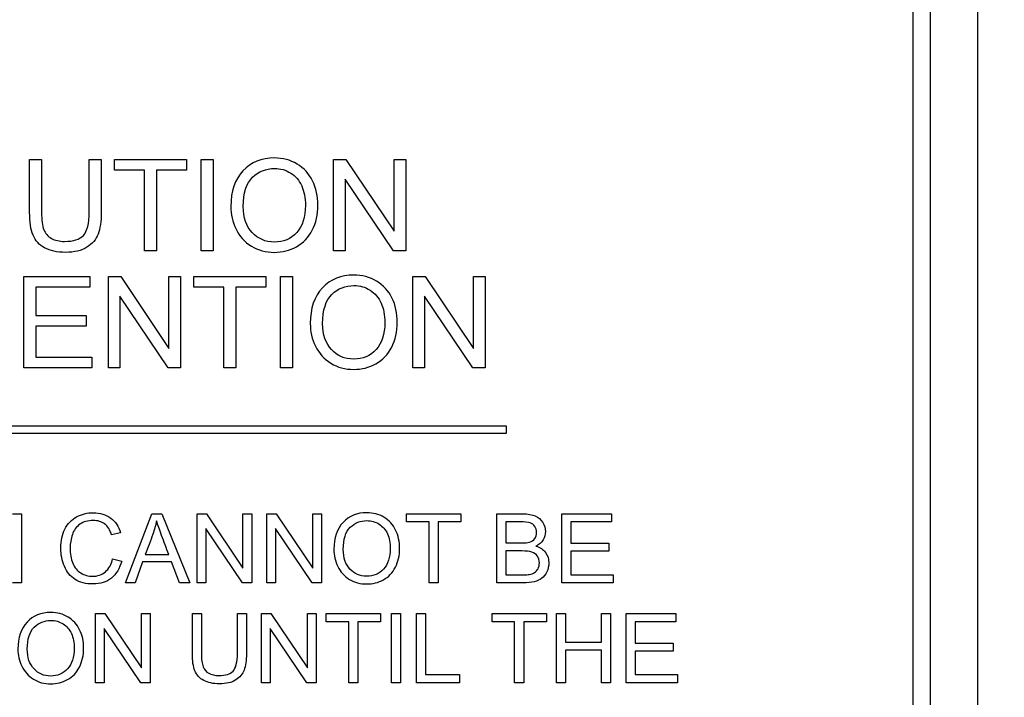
# Model space of a CAD drawing. Header units: inches. Extents: x 1 to 359, y -2 to 239.
# Tile 13 of 57: x 109.298 to 110.603, y 130.954 to 131.852. Entities that reach past the tile are written whole.
import ezdxf
from ezdxf.enums import TextEntityAlignment as Align

# ---------------------------------------------------------------- set-up
doc = ezdxf.new("R2010")
doc.units = ezdxf.units.IN
doc.header["$MEASUREMENT"] = 0
doc.layers.add('Default', color=7, linetype='Continuous')
doc.layers.add('LAB20180', color=7, linetype='Continuous')
doc.styles.add('SEACAD_Times_New_Roman', font='times.ttf')
doc.dimstyles.new('HAMMOND_(STH_-_300x200)', dxfattribs={"dimtxt": 1.5, "dimasz": 1.875, "dimexe": 0.75, "dimexo": 0.75, "dimgap": 0.375, "dimtad": 0, "dimtih": 1, "dimtoh": 1, "dimzin": 0, "dimdsep": 46, "dimtxsty": 'SEACAD_Times_New_Roman', "dimblk1": '_SE_FILLED', "dimblk2": '_SE_FILLED', "dimsah": 1, "dimcen": 0.75, "dimadec": 0, "dimazin": 0, "dimtfac": 0.8, "dimtofl": 0, "dimtmove": 0, "dimatfit": 3, "dimfxl": 0, "dimtolj": 1, "dimtzin": 0, "dimarcsym": 0})

# ---------------------------------------------------------------- blocks, each defined once
blk = doc.blocks.new('DMBLK1119')
at = {"layer": 'Default', "linetype": 'Continuous'}
for points in [[(122.6945, 144.7985), (122.382, 146.6735), (122.0695, 144.7985)], [(122.6945, 128.5785), (122.0695, 128.5785), (122.382, 126.7035)]]:
    blk.add_hatch(color=7, dxfattribs=at).paths.add_polyline_path(points)
at = {"layer": 'Default', "color": 7, "linetype": 'Continuous'}
for p, q in [((114.9147, 146.6735), (123.132, 146.6735)), ((122.382, 146.6735), (122.382, 137.9635)), ((122.382, 135.9385), (122.382, 126.7035)), ((110.1077, 126.7035), (123.132, 126.7035))]:
    blk.add_line(p, q, dxfattribs=at)
at = {"layer": 'Default', "color": 7, "linetype": 'Continuous', "style": 'SEACAD_Times_New_Roman'}
blk.add_text('19.97', height=1.5, dxfattribs=at).set_placement((119.8228, 137.4385), align=Align.TOP_LEFT)
blk = doc.blocks.new('_SE_FILLED')
at = {"color": 0}
blk.add_line((0, 0), (-1, 0), dxfattribs=at)
blk.add_solid([(0, 0), (-1, -0.1665), (-1, 0.1665), (0, 0)], dxfattribs=at)

msp = doc.modelspace()

# ---------------------------------------------------------------- linework, layer by layer
at = {"layer": 'LAB20180', "color": 7, "linetype": 'Continuous'}
for p, q in [((110.5677, 130.099), (110.5677, 133.849)), ((110.4822, 130.287), (110.4822, 133.661)), ((110.5052, 130.287), (110.5052, 133.661)), ((109.311, 131.667), (109.3268, 131.667)), ((109.3899, 131.667), (109.4059, 131.667)), ((109.4235, 131.6528), (109.4235, 131.667)), ((109.4235, 131.667), (109.5189, 131.667)), ((109.5189, 131.667), (109.5189, 131.6528)), ((109.5383, 131.546), (109.5383, 131.667)), ((109.5383, 131.667), (109.5541, 131.667)), ((109.5541, 131.667), (109.5541, 131.546)), ((109.7138, 131.546), (109.7138, 131.667)), ((109.7138, 131.667), (109.7303, 131.667)), ((109.7303, 131.667), (109.7942, 131.5719)), ((109.7942, 131.5719), (109.7942, 131.667)), ((109.7942, 131.667), (109.8096, 131.667)), ((109.8096, 131.667), (109.8096, 131.546)), ((109.4632, 131.6528), (109.4235, 131.6528)), ((109.4632, 131.546), (109.4632, 131.6528)), ((109.5189, 131.6528), (109.4791, 131.6528)), ((109.4791, 131.6528), (109.4791, 131.546)), ((109.7932, 131.546), (109.7291, 131.6411)), ((109.7291, 131.6411), (109.7291, 131.546)), ((109.4791, 131.546), (109.4632, 131.546)), ((109.5541, 131.546), (109.5383, 131.546)), ((109.7291, 131.546), (109.7138, 131.546)), ((109.8096, 131.546), (109.7932, 131.546)), ((109.3034, 131.3908), (109.3034, 131.5119)), ((109.3034, 131.5119), (109.3906, 131.5119)), ((109.3906, 131.5119), (109.3906, 131.4977)), ((109.4154, 131.3908), (109.4154, 131.5119)), ((109.4154, 131.5119), (109.4317, 131.5119)), ((109.4317, 131.5119), (109.4957, 131.4168)), ((109.4957, 131.4168), (109.4957, 131.5119)), ((109.4957, 131.5119), (109.5111, 131.5119)), ((109.5111, 131.5119), (109.5111, 131.3908)), ((109.5287, 131.4977), (109.5287, 131.5119)), ((109.5287, 131.5119), (109.6241, 131.5119)), ((109.6241, 131.5119), (109.6241, 131.4977)), ((109.6434, 131.3908), (109.6434, 131.5119)), ((109.6434, 131.5119), (109.6594, 131.5119)), ((109.6594, 131.5119), (109.6594, 131.3908)), ((109.819, 131.3908), (109.819, 131.5119)), ((109.819, 131.5119), (109.8355, 131.5119)), ((109.8355, 131.5119), (109.8995, 131.4168)), ((109.8995, 131.4168), (109.8995, 131.5119)), ((109.8995, 131.5119), (109.9148, 131.5119)), ((109.9148, 131.5119), (109.9148, 131.3908)), ((109.3906, 131.4977), (109.3193, 131.4977)), ((109.3193, 131.4977), (109.3193, 131.4605)), ((109.5685, 131.4977), (109.5287, 131.4977)), ((109.5685, 131.3908), (109.5685, 131.4977)), ((109.6241, 131.4977), (109.5844, 131.4977)), ((109.5844, 131.4977), (109.5844, 131.3908)), ((109.4947, 131.3908), (109.4307, 131.486)), ((109.4307, 131.486), (109.4307, 131.3908)), ((109.8984, 131.3908), (109.8344, 131.486)), ((109.8344, 131.486), (109.8344, 131.3908)), ((109.3193, 131.4605), (109.386, 131.4605)), ((109.386, 131.4605), (109.386, 131.4462)), ((109.386, 131.4462), (109.3193, 131.4462)), ((109.3193, 131.4462), (109.3193, 131.4051)), ((109.3193, 131.4051), (109.3934, 131.4051)), ((109.3934, 131.4051), (109.3934, 131.3908)), ((109.3934, 131.3908), (109.3034, 131.3908)), ((109.4307, 131.3908), (109.4154, 131.3908)), ((109.5111, 131.3908), (109.4947, 131.3908)), ((109.5844, 131.3908), (109.5685, 131.3908)), ((109.6594, 131.3908), (109.6434, 131.3908)), ((109.8344, 131.3908), (109.819, 131.3908)), ((109.9148, 131.3908), (109.8984, 131.3908)), ((108.9427, 131.314), (109.9427, 131.314)), ((109.9427, 131.314), (109.9427, 131.304)), ((109.9427, 131.304), (108.9427, 131.304)), ((109.2881, 131.1975), (109.3001, 131.1975)), ((109.3001, 131.1975), (109.3001, 131.1061)), ((109.4381, 131.1061), (109.473, 131.1975)), ((109.473, 131.1975), (109.4864, 131.1975)), ((109.4864, 131.1975), (109.5234, 131.1061)), ((109.533, 131.1061), (109.533, 131.1975)), ((109.533, 131.1975), (109.5454, 131.1975)), ((109.5454, 131.1975), (109.5938, 131.1256)), ((109.5938, 131.1256), (109.5938, 131.1975)), ((109.5938, 131.1975), (109.6054, 131.1975)), ((109.6054, 131.1975), (109.6054, 131.1061)), ((109.6254, 131.1061), (109.6254, 131.1975)), ((109.6254, 131.1975), (109.6378, 131.1975)), ((109.6378, 131.1975), (109.6862, 131.1256)), ((109.6862, 131.1256), (109.6862, 131.1975)), ((109.6862, 131.1975), (109.6977, 131.1975)), ((109.6977, 131.1975), (109.6977, 131.1061)), ((109.8105, 131.1868), (109.8105, 131.1975)), ((109.8105, 131.1975), (109.8826, 131.1975)), ((109.8826, 131.1975), (109.8826, 131.1868)), ((109.9302, 131.1061), (109.9302, 131.1975)), ((110.0164, 131.1061), (110.0164, 131.1975)), ((110.0164, 131.1975), (110.0823, 131.1975)), ((110.0823, 131.1975), (110.0823, 131.1868)), ((109.593, 131.1061), (109.5447, 131.178)), ((109.5447, 131.178), (109.5447, 131.1061)), ((109.6853, 131.1061), (109.637, 131.178)), ((109.637, 131.178), (109.637, 131.1061)), ((109.8405, 131.1868), (109.8105, 131.1868)), ((109.8405, 131.1061), (109.8405, 131.1868)), ((109.8826, 131.1868), (109.8525, 131.1868)), ((109.8525, 131.1868), (109.8525, 131.1061)), ((109.9423, 131.1868), (109.9423, 131.1591)), ((110.0823, 131.1868), (110.0284, 131.1868)), ((110.0284, 131.1868), (110.0284, 131.1587)), ((109.4315, 131.1724), (109.4197, 131.1696)), ((110.0284, 131.1587), (110.0789, 131.1587)), ((110.0789, 131.1587), (110.0789, 131.1479)), ((109.4643, 131.1436), (109.4953, 131.1436)), ((109.9423, 131.1483), (109.9423, 131.1168)), ((110.0789, 131.1479), (110.0284, 131.1479)), ((110.0284, 131.1479), (110.0284, 131.1168)), ((109.421, 131.1381), (109.433, 131.135)), ((109.4607, 131.1338), (109.4508, 131.1061)), ((109.4991, 131.1338), (109.4607, 131.1338)), ((109.5097, 131.1061), (109.4991, 131.1338)), ((110.0284, 131.1168), (110.0844, 131.1168)), ((110.0844, 131.1168), (110.0844, 131.1061)), ((109.3001, 131.1061), (109.2881, 131.1061)), ((109.4508, 131.1061), (109.4381, 131.1061)), ((109.5234, 131.1061), (109.5097, 131.1061)), ((109.5447, 131.1061), (109.533, 131.1061)), ((109.6054, 131.1061), (109.593, 131.1061)), ((109.637, 131.1061), (109.6254, 131.1061)), ((109.6977, 131.1061), (109.6853, 131.1061)), ((109.8525, 131.1061), (109.8405, 131.1061)), ((110.0844, 131.1061), (110.0164, 131.1061)), ((109.3983, 130.9738), (109.3983, 131.0653)), ((109.3983, 131.0653), (109.4107, 131.0653)), ((109.4107, 131.0653), (109.4591, 130.9934)), ((109.4591, 130.9934), (109.4591, 131.0653)), ((109.4591, 131.0653), (109.4706, 131.0653)), ((109.4706, 131.0653), (109.4706, 130.9738)), ((109.5267, 131.0653), (109.5387, 131.0653)), ((109.5864, 131.0653), (109.5984, 131.0653)), ((109.6183, 130.9738), (109.6183, 131.0653)), ((109.6183, 131.0653), (109.6308, 131.0653)), ((109.6308, 131.0653), (109.6791, 130.9934)), ((109.6791, 130.9934), (109.6791, 131.0653)), ((109.6791, 131.0653), (109.6907, 131.0653)), ((109.6907, 131.0653), (109.6907, 130.9738)), ((109.704, 131.0546), (109.704, 131.0653)), ((109.704, 131.0653), (109.7762, 131.0653)), ((109.7762, 131.0653), (109.7762, 131.0546)), ((109.7908, 130.9738), (109.7908, 131.0653)), ((109.7908, 131.0653), (109.8028, 131.0653)), ((109.8028, 131.0653), (109.8028, 130.9738)), ((109.8238, 130.9738), (109.8238, 131.0653)), ((109.8238, 131.0653), (109.8359, 131.0653)), ((109.8359, 131.0653), (109.8359, 130.9846)), ((109.9239, 131.0546), (109.9239, 131.0653)), ((109.9239, 131.0653), (109.996, 131.0653)), ((109.996, 131.0653), (109.996, 131.0546)), ((110.0093, 130.9738), (110.0093, 131.0653)), ((110.0093, 131.0653), (110.0214, 131.0653)), ((110.0214, 131.0653), (110.0214, 131.0277)), ((110.069, 131.0277), (110.069, 131.0653)), ((110.069, 131.0653), (110.081, 131.0653)), ((110.081, 131.0653), (110.081, 130.9738)), ((110.1017, 130.9738), (110.1017, 131.0653)), ((110.1017, 131.0653), (110.1676, 131.0653)), ((110.1676, 131.0653), (110.1676, 131.0546)), ((109.7341, 131.0546), (109.704, 131.0546)), ((109.7341, 130.9738), (109.7341, 131.0546)), ((109.7762, 131.0546), (109.7461, 131.0546)), ((109.7461, 131.0546), (109.7461, 130.9738)), ((109.9539, 131.0546), (109.9239, 131.0546)), ((109.9539, 130.9738), (109.9539, 131.0546)), ((109.996, 131.0546), (109.966, 131.0546)), ((109.966, 131.0546), (109.966, 130.9738)), ((110.1676, 131.0546), (110.1137, 131.0546)), ((110.1137, 131.0546), (110.1137, 131.0264)), ((109.4582, 130.9738), (109.4099, 131.0457)), ((109.4099, 131.0457), (109.4099, 130.9738)), ((109.6783, 130.9738), (109.63, 131.0457)), ((109.63, 131.0457), (109.63, 130.9738)), ((110.0214, 131.0277), (110.069, 131.0277)), ((110.1137, 131.0264), (110.1642, 131.0264)), ((110.1642, 131.0264), (110.1642, 131.0157)), ((110.069, 131.0169), (110.0214, 131.0169)), ((110.0214, 131.0169), (110.0214, 130.9738)), ((110.069, 130.9738), (110.069, 131.0169)), ((110.1642, 131.0157), (110.1137, 131.0157)), ((110.1137, 131.0157), (110.1137, 130.9846)), ((109.8359, 130.9846), (109.881, 130.9846)), ((109.881, 130.9846), (109.881, 130.9738)), ((110.1137, 130.9846), (110.1697, 130.9846)), ((110.1697, 130.9846), (110.1697, 130.9738)), ((109.4099, 130.9738), (109.3983, 130.9738)), ((109.4706, 130.9738), (109.4582, 130.9738)), ((109.63, 130.9738), (109.6183, 130.9738)), ((109.6907, 130.9738), (109.6783, 130.9738)), ((109.7461, 130.9738), (109.7341, 130.9738)), ((109.8028, 130.9738), (109.7908, 130.9738)), ((109.881, 130.9738), (109.8238, 130.9738)), ((109.966, 130.9738), (109.9539, 130.9738)), ((110.0214, 130.9738), (110.0093, 130.9738)), ((110.081, 130.9738), (110.069, 130.9738)), ((110.1697, 130.9738), (110.1017, 130.9738))]:
    msp.add_line(p, q, dxfattribs=at)
for points, knots in [([(109.4059, 131.667), (109.4059, 131.6437), (109.4059, 131.6204), (109.4059, 131.5972), (109.4059, 131.5849), (109.4045, 131.5753), (109.4017, 131.5682), (109.399, 131.561), (109.394, 131.5552), (109.3797, 131.5462), (109.3703, 131.544), (109.3474, 131.544), (109.3381, 131.5459), (109.3309, 131.5498), (109.3237, 131.5537), (109.3186, 131.5594), (109.3156, 131.5668), (109.3125, 131.5741), (109.311, 131.5843), (109.311, 131.5972), (109.311, 131.6204), (109.311, 131.6437), (109.311, 131.667)], [0, 0, 0, 0, 0.229161, 0.229161, 0.229161, 0.325775, 0.325775, 0.325775, 0.415775, 0.415775, 0.505774, 0.505774, 0.59267, 0.59267, 0.59267, 0.669455, 0.669455, 0.669455, 0.770846, 0.770846, 0.770846, 1, 1, 1, 1]), ([(109.4059, 131.667), (109.4059, 131.6437), (109.4059, 131.6204), (109.4059, 131.5972), (109.4059, 131.5849), (109.4045, 131.5753), (109.4017, 131.5682), (109.399, 131.561), (109.394, 131.5552), (109.3797, 131.5462), (109.3703, 131.544), (109.3474, 131.544), (109.3381, 131.5459), (109.3309, 131.5498), (109.3237, 131.5537), (109.3186, 131.5594), (109.3156, 131.5668), (109.3125, 131.5741), (109.311, 131.5843), (109.311, 131.5972), (109.311, 131.6204), (109.311, 131.6437), (109.311, 131.667)], [0, 0, 0, 0, 0.229161, 0.229161, 0.229161, 0.325775, 0.325775, 0.325775, 0.415775, 0.415775, 0.505774, 0.505774, 0.59267, 0.59267, 0.59267, 0.669455, 0.669455, 0.669455, 0.770846, 0.770846, 0.770846, 1, 1, 1, 1]), ([(109.3268, 131.667), (109.3268, 131.6438), (109.3268, 131.6205), (109.3268, 131.5973), (109.3268, 131.5867), (109.3278, 131.579), (109.3298, 131.574), (109.3318, 131.5691), (109.3351, 131.5652), (109.3398, 131.5625), (109.3446, 131.5599), (109.3504, 131.5585), (109.369, 131.5585), (109.3774, 131.5612), (109.3874, 131.5718), (109.3899, 131.582), (109.3899, 131.5973), (109.3899, 131.6205), (109.3899, 131.6438), (109.3899, 131.667)], [0, 0, 0, 0, 0.272314, 0.272314, 0.272314, 0.364418, 0.364418, 0.364418, 0.424903, 0.424903, 0.424903, 0.493173, 0.493173, 0.610438, 0.610438, 0.727704, 0.727704, 0.727704, 1, 1, 1, 1]), ([(109.3268, 131.667), (109.3268, 131.6438), (109.3268, 131.6205), (109.3268, 131.5973), (109.3268, 131.5867), (109.3278, 131.579), (109.3298, 131.574), (109.3318, 131.5691), (109.3351, 131.5652), (109.3398, 131.5625), (109.3446, 131.5599), (109.3504, 131.5585), (109.369, 131.5585), (109.3774, 131.5612), (109.3874, 131.5718), (109.3899, 131.582), (109.3899, 131.5973), (109.3899, 131.6205), (109.3899, 131.6438), (109.3899, 131.667)], [0, 0, 0, 0, 0.272314, 0.272314, 0.272314, 0.364418, 0.364418, 0.364418, 0.424903, 0.424903, 0.424903, 0.493173, 0.493173, 0.610438, 0.610438, 0.727704, 0.727704, 0.727704, 1, 1, 1, 1]), ([(109.5777, 131.6049), (109.5777, 131.625), (109.5831, 131.6406), (109.5938, 131.652), (109.6045, 131.6634), (109.6185, 131.669), (109.6467, 131.669), (109.6567, 131.6664), (109.6656, 131.661), (109.6746, 131.6557), (109.6814, 131.6482), (109.6861, 131.6387), (109.6908, 131.6292), (109.6931, 131.6184), (109.6931, 131.594), (109.6906, 131.5831), (109.6857, 131.5734), (109.6807, 131.5638), (109.6737, 131.5564), (109.6557, 131.5464), (109.6459, 131.544), (109.624, 131.544), (109.6139, 131.5468), (109.596, 131.5577), (109.5892, 131.5652), (109.5801, 131.5842), (109.5777, 131.5943), (109.5777, 131.6049)], [0, 0, 0, 0, 0.133447, 0.133447, 0.133447, 0.256218, 0.256218, 0.337096, 0.337096, 0.337096, 0.41739, 0.41739, 0.41739, 0.505072, 0.505072, 0.593922, 0.593922, 0.593922, 0.671214, 0.671214, 0.748505, 0.748505, 0.832337, 0.832337, 0.916168, 0.916168, 1, 1, 1, 1]), ([(109.5942, 131.6046), (109.5942, 131.59), (109.5981, 131.5785), (109.6059, 131.5702), (109.6138, 131.5619), (109.6236, 131.5576), (109.6473, 131.5576), (109.6572, 131.5618), (109.665, 131.5703), (109.6727, 131.5788), (109.6766, 131.5907), (109.6766, 131.6161), (109.6749, 131.6246), (109.6683, 131.6393), (109.6635, 131.645), (109.6571, 131.649), (109.6507, 131.653), (109.6435, 131.6551), (109.6243, 131.6551), (109.6145, 131.6512), (109.6064, 131.6434), (109.5983, 131.6356), (109.5942, 131.6227), (109.5942, 131.6046)], [0, 0, 0, 0, 0.129275, 0.129275, 0.129275, 0.243005, 0.243005, 0.359073, 0.359073, 0.359073, 0.493901, 0.493901, 0.579129, 0.579129, 0.664357, 0.664357, 0.664357, 0.743292, 0.743292, 0.854918, 0.854918, 0.854918, 1, 1, 1, 1]), ([(109.683, 131.4498), (109.683, 131.4698), (109.6884, 131.4855), (109.6991, 131.4968), (109.7099, 131.5082), (109.7237, 131.5139), (109.7519, 131.5139), (109.7619, 131.5112), (109.7709, 131.5058), (109.7798, 131.5005), (109.7866, 131.4931), (109.7913, 131.4836), (109.7961, 131.4741), (109.7983, 131.4632), (109.7983, 131.4389), (109.7958, 131.428), (109.786, 131.4086), (109.779, 131.4013), (109.77, 131.3963), (109.7609, 131.3913), (109.7511, 131.3889), (109.7293, 131.3889), (109.7192, 131.3915), (109.7102, 131.3971), (109.7013, 131.4026), (109.6945, 131.4101), (109.6898, 131.4196), (109.6852, 131.429), (109.683, 131.4391), (109.683, 131.4498)], [0, 0, 0, 0, 0.133276, 0.133276, 0.133276, 0.256498, 0.256498, 0.337089, 0.337089, 0.337089, 0.417188, 0.417188, 0.417188, 0.50216, 0.50216, 0.588265, 0.588265, 0.67437, 0.67437, 0.67437, 0.752811, 0.752811, 0.837889, 0.837889, 0.837889, 0.91829, 0.91829, 0.91829, 1, 1, 1, 1]), ([(109.6994, 131.4495), (109.6994, 131.4349), (109.7034, 131.4234), (109.7112, 131.4151), (109.719, 131.4067), (109.7287, 131.4025), (109.7526, 131.4025), (109.7625, 131.4067), (109.778, 131.4236), (109.7818, 131.4356), (109.7818, 131.461), (109.7802, 131.4695), (109.7769, 131.4768), (109.7736, 131.4842), (109.7687, 131.4898), (109.7623, 131.4939), (109.7559, 131.498), (109.7488, 131.5), (109.7295, 131.5), (109.7198, 131.4961), (109.7117, 131.4883), (109.7036, 131.4805), (109.6994, 131.4676), (109.6994, 131.4495)], [0, 0, 0, 0, 0.12936, 0.12936, 0.12936, 0.25362, 0.25362, 0.379572, 0.379572, 0.505523, 0.505523, 0.58514, 0.58514, 0.58514, 0.664225, 0.664225, 0.664225, 0.743181, 0.743181, 0.854837, 0.854837, 0.854837, 1, 1, 1, 1]), ([(109.433, 131.135), (109.4305, 131.1251), (109.4259, 131.1176), (109.4128, 131.1071), (109.4047, 131.1046), (109.3854, 131.1046), (109.3773, 131.1065), (109.3712, 131.1105), (109.365, 131.1146), (109.3603, 131.1204), (109.3571, 131.128), (109.354, 131.1356), (109.3523, 131.1437), (109.3523, 131.1619), (109.3541, 131.1703), (109.3614, 131.1844), (109.3666, 131.1898), (109.3733, 131.1935), (109.38, 131.1971), (109.3873, 131.199), (109.4045, 131.199), (109.4122, 131.1966), (109.4185, 131.192), (109.4247, 131.1874), (109.4291, 131.1808), (109.4315, 131.1724)], [0, 0, 0, 0, 0.104784, 0.104784, 0.209567, 0.209567, 0.317021, 0.317021, 0.317021, 0.409636, 0.409636, 0.409636, 0.50368, 0.50368, 0.606274, 0.606274, 0.708868, 0.708868, 0.708868, 0.799876, 0.799876, 0.902518, 0.902518, 0.902518, 1, 1, 1, 1]), ([(109.7143, 131.1506), (109.7143, 131.1657), (109.7184, 131.1775), (109.7265, 131.1862), (109.7345, 131.1948), (109.7451, 131.199), (109.7663, 131.199), (109.7739, 131.197), (109.7807, 131.193), (109.7875, 131.189), (109.7926, 131.1833), (109.7961, 131.1761), (109.7998, 131.1689), (109.8014, 131.1607), (109.8014, 131.1423), (109.7996, 131.1341), (109.7921, 131.1195), (109.7868, 131.1139), (109.78, 131.1102), (109.7732, 131.1064), (109.7658, 131.1046), (109.7493, 131.1046), (109.7416, 131.1066), (109.7281, 131.1149), (109.723, 131.1206), (109.7195, 131.1277), (109.7159, 131.1349), (109.7143, 131.1425), (109.7143, 131.1506)], [0, 0, 0, 0, 0.133435, 0.133435, 0.133435, 0.256543, 0.256543, 0.337059, 0.337059, 0.337059, 0.417323, 0.417323, 0.417323, 0.502276, 0.502276, 0.588361, 0.588361, 0.674447, 0.674447, 0.674447, 0.751393, 0.751393, 0.834851, 0.834851, 0.918308, 0.918308, 0.918308, 1, 1, 1, 1]), ([(109.9302, 131.1975), (109.9416, 131.1975), (109.953, 131.1975), (109.9644, 131.1975), (109.9714, 131.1975), (109.977, 131.1966), (109.9812, 131.1948), (109.9855, 131.1929), (109.9887, 131.1901), (109.9911, 131.1862), (109.9934, 131.1823), (109.9947, 131.1783), (109.9947, 131.1702), (109.9937, 131.1666), (109.9894, 131.1596), (109.9862, 131.1569), (109.982, 131.1548)], [0, 0, 0, 0, 0.335897, 0.335897, 0.335897, 0.504144, 0.504144, 0.504144, 0.634665, 0.634665, 0.634665, 0.762625, 0.762625, 0.881313, 0.881313, 1, 1, 1, 1]), ([(109.4197, 131.1696), (109.4176, 131.1763), (109.4145, 131.1811), (109.4064, 131.1872), (109.4013, 131.1887), (109.3882, 131.1887), (109.3823, 131.187), (109.3776, 131.1837), (109.3728, 131.1803), (109.3695, 131.1758), (109.3676, 131.17), (109.3657, 131.1644), (109.3647, 131.1585), (109.3647, 131.1447), (109.3659, 131.138), (109.3682, 131.1321), (109.3704, 131.1263), (109.3739, 131.122), (109.3787, 131.1192), (109.3835, 131.1163), (109.3887, 131.1148), (109.401, 131.1148), (109.4067, 131.1168), (109.4161, 131.1246), (109.4193, 131.1304), (109.421, 131.1381)], [0, 0, 0, 0, 0.092496, 0.092496, 0.184992, 0.184992, 0.290309, 0.290309, 0.290309, 0.385664, 0.385664, 0.385664, 0.479089, 0.479089, 0.59988, 0.59988, 0.59988, 0.694276, 0.694276, 0.694276, 0.782596, 0.782596, 0.891298, 0.891298, 1, 1, 1, 1]), ([(109.4793, 131.1881), (109.478, 131.1821), (109.4763, 131.1763), (109.4743, 131.1705), (109.4712, 131.1615), (109.4676, 131.1526), (109.4643, 131.1436)], [0, 0, 0, 0, 0.389821, 0.389821, 0.389821, 1, 1, 1, 1]), ([(109.4953, 131.1436), (109.4922, 131.1521), (109.489, 131.1605), (109.4859, 131.1689), (109.483, 131.1767), (109.4808, 131.183), (109.4793, 131.1881)], [0, 0, 0, 0, 0.572051, 0.572051, 0.572051, 1, 1, 1, 1]), ([(109.7267, 131.1503), (109.7267, 131.1393), (109.7297, 131.1306), (109.7356, 131.1243), (109.7415, 131.118), (109.7489, 131.1148), (109.7669, 131.1148), (109.7744, 131.118), (109.786, 131.1308), (109.789, 131.1399), (109.789, 131.159), (109.7878, 131.1655), (109.7853, 131.171), (109.7827, 131.1766), (109.779, 131.1809), (109.7742, 131.1839), (109.7694, 131.187), (109.764, 131.1885), (109.7495, 131.1885), (109.7421, 131.1856), (109.736, 131.1797), (109.7298, 131.1738), (109.7267, 131.164), (109.7267, 131.1503)], [0, 0, 0, 0, 0.12936, 0.12936, 0.12936, 0.253622, 0.253622, 0.379574, 0.379574, 0.505526, 0.505526, 0.585143, 0.585143, 0.585143, 0.664256, 0.664256, 0.664256, 0.743199, 0.743199, 0.854836, 0.854836, 0.854836, 1, 1, 1, 1]), ([(109.9423, 131.1591), (109.9489, 131.1591), (109.9555, 131.1591), (109.9621, 131.1591), (109.9674, 131.1591), (109.9713, 131.1594), (109.9736, 131.1601), (109.9767, 131.1611), (109.979, 131.1626), (109.9805, 131.1647), (109.982, 131.1668), (109.9829, 131.1695), (109.9829, 131.1758), (109.9822, 131.1784), (109.9807, 131.1808), (109.9793, 131.183), (109.9772, 131.1847), (109.9745, 131.1855), (109.9717, 131.1864), (109.9671, 131.1868), (109.9605, 131.1868), (109.9545, 131.1868), (109.9484, 131.1868), (109.9423, 131.1868)], [0, 0, 0, 0, 0.203788, 0.203788, 0.203788, 0.323148, 0.323148, 0.323148, 0.410253, 0.410253, 0.410253, 0.500144, 0.500144, 0.584947, 0.584947, 0.584947, 0.667241, 0.667241, 0.667241, 0.81188, 0.81188, 0.81188, 1, 1, 1, 1]), ([(109.982, 131.1548), (109.9875, 131.1531), (109.9918, 131.1504), (109.9947, 131.1465), (109.9978, 131.1426), (109.9992, 131.1379), (109.9992, 131.1283), (109.9983, 131.1243), (109.9965, 131.1206), (109.9946, 131.1169), (109.9924, 131.1141), (109.9898, 131.1121), (109.9871, 131.1101), (109.9838, 131.1086), (109.9798, 131.1075), (109.9758, 131.1065), (109.9709, 131.1061), (109.965, 131.1061), (109.9534, 131.1061), (109.9418, 131.1061), (109.9302, 131.1061)], [0, 0, 0, 0, 0.135423, 0.135423, 0.135423, 0.266636, 0.266636, 0.373717, 0.373717, 0.373717, 0.469322, 0.469322, 0.469322, 0.565896, 0.565896, 0.565896, 0.69561, 0.69561, 0.69561, 1, 1, 1, 1]), ([(109.9423, 131.1168), (109.9499, 131.1168), (109.9575, 131.1168), (109.965, 131.1168), (109.969, 131.1168), (109.9717, 131.1169), (109.9733, 131.1172), (109.9761, 131.1177), (109.9784, 131.1186), (109.9803, 131.1197), (109.9822, 131.1208), (109.9837, 131.1226), (109.9849, 131.1248), (109.9861, 131.1271), (109.9867, 131.1296), (109.9867, 131.136), (109.9859, 131.1389), (109.9841, 131.1415), (109.9824, 131.144), (109.9799, 131.1458), (109.9737, 131.1478), (109.9692, 131.1483), (109.9634, 131.1483), (109.9564, 131.1483), (109.9493, 131.1483), (109.9423, 131.1483)], [0, 0, 0, 0, 0.213146, 0.213146, 0.213146, 0.290843, 0.290843, 0.290843, 0.360798, 0.360798, 0.360798, 0.425785, 0.425785, 0.425785, 0.501372, 0.501372, 0.589557, 0.589557, 0.589557, 0.695887, 0.695887, 0.802217, 0.802217, 0.802217, 1, 1, 1, 1]), ([(109.2954, 131.0183), (109.2954, 131.0334), (109.2995, 131.0453), (109.3076, 131.0539), (109.3157, 131.0625), (109.3262, 131.0668), (109.3475, 131.0668), (109.3551, 131.0648), (109.3619, 131.0607), (109.3686, 131.0566), (109.3738, 131.0511), (109.3773, 131.0439), (109.3809, 131.0367), (109.3826, 131.0285), (109.3826, 131.0101), (109.3807, 131.0018), (109.3733, 130.9872), (109.368, 130.9817), (109.3612, 130.9779), (109.3543, 130.9741), (109.3469, 130.9723), (109.3304, 130.9723), (109.3228, 130.9743), (109.316, 130.9785), (109.3093, 130.9827), (109.3042, 130.9883), (109.3007, 130.9955), (109.2972, 131.0027), (109.2954, 131.0103), (109.2954, 131.0183)], [0, 0, 0, 0, 0.133288, 0.133288, 0.133288, 0.256521, 0.256521, 0.337119, 0.337119, 0.337119, 0.417249, 0.417249, 0.417249, 0.502221, 0.502221, 0.588326, 0.588326, 0.674431, 0.674431, 0.674431, 0.752879, 0.752879, 0.837964, 0.837964, 0.837964, 0.918255, 0.918255, 0.918255, 1, 1, 1, 1]), ([(109.5984, 131.0653), (109.5984, 131.0477), (109.5984, 131.03), (109.5984, 131.0124), (109.5984, 131.0032), (109.5973, 130.9959), (109.5953, 130.9906), (109.5932, 130.9852), (109.5895, 130.9808), (109.5787, 130.974), (109.5715, 130.9723), (109.5542, 130.9723), (109.5472, 130.9738), (109.5418, 130.9767), (109.5363, 130.9796), (109.5325, 130.984), (109.5301, 130.9896), (109.5278, 130.9951), (109.5267, 131.0028), (109.5267, 131.0124), (109.5267, 131.03), (109.5267, 131.0477), (109.5267, 131.0653)], [0, 0, 0, 0, 0.229406, 0.229406, 0.229406, 0.325749, 0.325749, 0.325749, 0.415354, 0.415354, 0.50496, 0.50496, 0.592698, 0.592698, 0.592698, 0.669456, 0.669456, 0.669456, 0.770584, 0.770584, 0.770584, 1, 1, 1, 1]), ([(109.5984, 131.0653), (109.5984, 131.0477), (109.5984, 131.03), (109.5984, 131.0124), (109.5984, 131.0032), (109.5973, 130.9959), (109.5953, 130.9906), (109.5932, 130.9852), (109.5895, 130.9808), (109.5787, 130.974), (109.5715, 130.9723), (109.5542, 130.9723), (109.5472, 130.9738), (109.5418, 130.9767), (109.5363, 130.9796), (109.5325, 130.984), (109.5301, 130.9896), (109.5278, 130.9951), (109.5267, 131.0028), (109.5267, 131.0124), (109.5267, 131.03), (109.5267, 131.0477), (109.5267, 131.0653)], [0, 0, 0, 0, 0.229406, 0.229406, 0.229406, 0.325749, 0.325749, 0.325749, 0.415354, 0.415354, 0.50496, 0.50496, 0.592698, 0.592698, 0.592698, 0.669456, 0.669456, 0.669456, 0.770584, 0.770584, 0.770584, 1, 1, 1, 1]), ([(109.5387, 131.0653), (109.5387, 131.0477), (109.5387, 131.0301), (109.5387, 131.0126), (109.5387, 131.0046), (109.5395, 130.9987), (109.5409, 130.995), (109.5424, 130.9912), (109.5449, 130.9883), (109.5485, 130.9863), (109.5521, 130.9843), (109.5565, 130.9832), (109.5617, 130.9833), (109.5706, 130.9834), (109.5769, 130.9852), (109.5807, 130.9893), (109.5845, 130.9934), (109.5864, 131.0011), (109.5864, 131.0126), (109.5864, 131.0301), (109.5864, 131.0477), (109.5864, 131.0653)], [0, 0, 0, 0, 0.272277, 0.272277, 0.272277, 0.364295, 0.364295, 0.364295, 0.425023, 0.425023, 0.425023, 0.495541, 0.495541, 0.495541, 0.601576, 0.601576, 0.601576, 0.727751, 0.727751, 0.727751, 1, 1, 1, 1]), ([(109.5387, 131.0653), (109.5387, 131.0477), (109.5387, 131.0301), (109.5387, 131.0126), (109.5387, 131.0046), (109.5395, 130.9987), (109.5409, 130.995), (109.5424, 130.9912), (109.5449, 130.9883), (109.5485, 130.9863), (109.5521, 130.9843), (109.5565, 130.9832), (109.5617, 130.9833), (109.5706, 130.9834), (109.5769, 130.9852), (109.5807, 130.9893), (109.5845, 130.9934), (109.5864, 131.0011), (109.5864, 131.0126), (109.5864, 131.0301), (109.5864, 131.0477), (109.5864, 131.0653)], [0, 0, 0, 0, 0.272277, 0.272277, 0.272277, 0.364295, 0.364295, 0.364295, 0.425023, 0.425023, 0.425023, 0.495541, 0.495541, 0.495541, 0.601576, 0.601576, 0.601576, 0.727751, 0.727751, 0.727751, 1, 1, 1, 1]), ([(109.3079, 131.0181), (109.3079, 131.0071), (109.3108, 130.9984), (109.3168, 130.9921), (109.3227, 130.9858), (109.33, 130.9826), (109.348, 130.9826), (109.3555, 130.9858), (109.3672, 130.9986), (109.3701, 131.0076), (109.3701, 131.0268), (109.3689, 131.0333), (109.3664, 131.0388), (109.3639, 131.0444), (109.3602, 131.0486), (109.3554, 131.0517), (109.3506, 131.0548), (109.3452, 131.0563), (109.3306, 131.0563), (109.3233, 131.0533), (109.3171, 131.0474), (109.311, 131.0416), (109.3079, 131.0318), (109.3079, 131.0181)], [0, 0, 0, 0, 0.129361, 0.129361, 0.129361, 0.253622, 0.253622, 0.379575, 0.379575, 0.505527, 0.505527, 0.585145, 0.585145, 0.585145, 0.66423, 0.66423, 0.66423, 0.743184, 0.743184, 0.854836, 0.854836, 0.854836, 1, 1, 1, 1])]:
    msp.add_open_spline(points, degree=3, knots=knots, dxfattribs=at)

# ---------------------------------------------------------------- dimensions: what is measured, and where the dimension line sits
at = {"layer": 'Default', "color": 7, "linetype": 'Continuous'}
dim = msp.add_linear_dim(base=(122.382, 126.7035), p1=(114.1647, 146.6735), p2=(109.3577, 126.7035), angle=90, text='\\A1;<>', dimstyle='HAMMOND_(STH_-_300x200)', dxfattribs=at)
dim.commit()
dim.dimension.update_dxf_attribs({"geometry": 'DMBLK1119', "text_midpoint": (122.382, 136.6885), "dimtype": 160})

doc.saveas('drawing.dxf')
